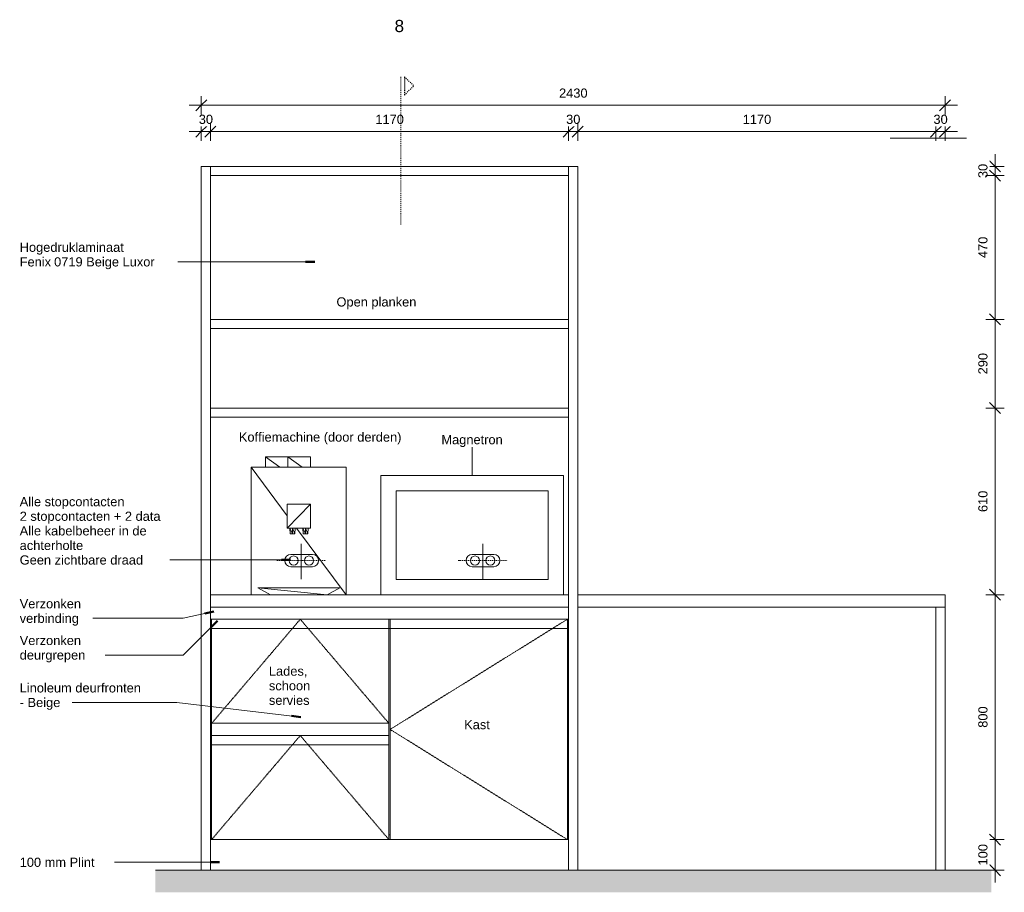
# Model space of a CAD drawing. Header units: millimetres. Extents: x 105751 to 149560, y -70775 to 99880.
# Tile 3 of 10: x 117729 to 120946, y 14903 to 17755. Entities that reach past the tile are written whole.
import ezdxf

# ---------------------------------------------------------------- set-up
doc = ezdxf.new("R2010")
doc.units = ezdxf.units.MM
for name, pattern in [('Dash dot Small', [6.35, 3.175, -1.5875, 0, -1.5875]), ('Dash xxxSmall', [1.5875, 0.79375, -0.79375]), ('Dash_2_', [6.35, 3.175, -3.175]), ('Overhead xxSmall', [2.579688, 1.5875, -0.992188])]:
    doc.linetypes.add(name, pattern=pattern)
for name, color, linetype, lineweight in [('0-3', 10, 'Continuous', 5), ('A----M-', 8, 'Continuous', 5), ('A----M--20', 8, 'Continuous', 5), ('A09-C---6', 8, 'Dash_2_', 13), ('A09-C---7', 215, 'Dash_2_', 25), ('A09-C---8', 8, 'Dash_2_', 5), ('A09-NT--1', 7, 'Continuous', 13), ('A09-NT--2', 50, 'Continuous', 50), ('A23-----1', 135, 'Continuous', 9), ('A23-----2', 250, 'Continuous', 13), ('A69-----1', 55, 'Continuous', 5), ('A79-Y--', 8, 'Continuous', 13), ('A79-Y---1', 7, 'Continuous', 13), ('A79-Y---5', 8, 'Dash xxxSmall', 5), ('A99----', 1, 'Continuous', 5), ('A99-----1', 1, 'Overhead xxSmall', 13), ('A99-----2', 1, 'Continuous', 13), ('A99-----3', 1, 'Dash dot Small', 13), ('A99--I-', 1, 'Continuous', 5)]:
    doc.layers.add(name, color=color, linetype=linetype, lineweight=lineweight)
doc.styles.add('Arial', font='arial.ttf', dxfattribs={"height": 30})
doc.styles.add('Arial_1', font='arial.ttf', dxfattribs={"height": 40})
doc.dimstyles.new('Diagonal_1_5_mm', dxfattribs={"dimscale": 304.8, "dimtxt": 30.607782, "dimasz": 0.11811, "dimexe": 0.098425, "dimexo": 0.0625, "dimgap": 0.052493, "dimtad": 1, "dimdec": 0, "dimzin": 0, "dimdsep": 46, "dimtxsty": 'Arial', "dimblk1": 'OBLIQUE', "dimblk2": 'OBLIQUE', "dimsah": 1, "dimcen": 0.09, "dimdle": 0.131234, "dimazin": 2, "dimtfac": 1, "dimtdec": 4, "dimtix": 1, "dimtmove": 0, "dimatfit": 3, "dimfxl": 0.098425, "dimfxlon": 1, "dimtvp": 1, "dimtfill": 1, "dimtolj": 1, "dimtzin": 0, "dimarcsym": 2})

# ---------------------------------------------------------------- blocks, each defined once
blk = doc.blocks.new('711 Pantry Plateau - Pantry Plateau-3071815-P2 Pantry - Elevation B')
at = {"layer": 'A79-Y---1'}
for p, q in [((95211.3, 16326.3), (95211.3, 16291.7)), ((95257.4, 16291.7), (95211.3, 16326.3)), ((95284.5, 16326.3), (95211.3, 16326.3)), ((95284.5, 16291.7), (95284.5, 16326.3)), ((95330.6, 16291.7), (95284.5, 16326.3)), ((95357.6, 16326.3), (95284.5, 16326.3)), ((95357.6, 16291.7), (95357.6, 16326.3)), ((95164.1, 16291.7), (95474.8, 16291.7)), ((95164.1, 16291.7), (95282.2, 16133.4)), ((95164.1, 16291.7), (95164.1, 15875)), ((95474.8, 16291.7), (95474.8, 15875)), ((95357.9, 16171), (95282.2, 16092.5)), ((95357.9, 16171), (95282.2, 16171)), ((95282.2, 16171), (95282.2, 16092.5)), ((95357.9, 16092.5), (95357.9, 16171)), ((95282.2, 16092.5), (95357.9, 16092.5)), ((95290.3, 16092.3), (95291.7, 16074.4)), ((95299.2, 16074.4), (95290.3, 16092.3)), ((95299.2, 16092.3), (95290.3, 16092.3)), ((95299.2, 16074.4), (95299.2, 16092.3)), ((95306.7, 16074.4), (95299.2, 16092.3)), ((95308.1, 16092.3), (95299.2, 16092.3)), ((95308.1, 16092.3), (95306.7, 16074.4)), ((95312.7, 16092.5), (95474.8, 15875)), ((95332.8, 16092.3), (95334.2, 16074.4)), ((95341.7, 16074.4), (95332.8, 16092.3)), ((95341.7, 16092.3), (95332.8, 16092.3)), ((95341.7, 16074.4), (95341.7, 16092.3)), ((95349.3, 16074.4), (95341.7, 16092.3)), ((95350.6, 16092.3), (95341.7, 16092.3)), ((95350.6, 16092.3), (95349.3, 16074.4)), ((95299.2, 16074.4), (95291.7, 16074.4)), ((95306.7, 16074.4), (95299.2, 16074.4)), ((95341.7, 16074.4), (95334.2, 16074.4)), ((95349.3, 16074.4), (95341.7, 16074.4)), ((95186.4, 15898.2), (95453.5, 15898)), ((95186.4, 15898.2), (95412.4, 15875)), ((95186.4, 15898.2), (95227.5, 15875)), ((95453.5, 15898), (95412.8, 15875)), ((95031.2, 15090), (95035.2, 15090)), ((95614.2, 15090), (95618.2, 15090)), ((96197.2, 15090), (96201.2, 15090)), ((95035.2, 15075), (95031.2, 15075)), ((95616.2, 15075), (95614.2, 15075)), ((95618.2, 15075), (95614.2, 15075)), ((95618.2, 15075), (95616.2, 15075)), ((96201.2, 15075), (96197.2, 15075))]:
    blk.add_line(p, q, dxfattribs=at)
blk = doc.blocks.new('HSR-D_SHL_ARCH_Vaste Inrichting_rvt-5-P2 Pantry - Elevation B')
at = {"layer": 'A79-Y--'}
blk.add_blockref('711 Pantry Plateau - Pantry Plateau-3071815-P2 Pantry - Elevation B', (0, 0), dxfattribs=at)
blk = doc.blocks.new('HSR-D_ABT_ARCH_Interieur_rvt-3-P2 Pantry - Elevation B')
at = {"layer": 'A23-----1'}
h = blk.add_hatch(dxfattribs=at)
h.set_pattern_fill('FP_2', color=256, style=0, pattern_type=2)
h.set_pattern_definition([(27, (96281.24, 14801.819), (15.113162, 12.189846), [0.67056, -31.929, 0.67056, -17.729, -4]), (27, (96281.24, 14801.819), (15.113162, 12.189846), [-51, 0.67056, -3.329]), (58, (96281.24, 14801.819), (6.676274, 18.232591), [0.67056, -31.729, 0.67056, -32.129, -4]), (58, (96281.24, 14801.819), (6.676274, 18.232591), [-65.2, 0.67056, -3.329]), (81, (96281.24, 14801.819), (-0.978499, 19.391816), [0.67056, -31.329, 0.67056, -17.449, -4]), (81, (96281.24, 14801.819), (-0.978499, 19.391816), [-50.12, 0.67056, -3.329])])
h.paths.add_polyline_path([(94851.7, 14902.6), (97582, 14902.6), (97582, 14975), (94851.7, 14975)])
at = {"layer": 'A23-----2'}
for p, q in [((95001.2, 14975), (94851.7, 14975)), ((96201.2, 14975), (95031.2, 14975)), ((97401.2, 14975), (96231.2, 14975)), ((97582, 14975), (97431.2, 14975))]:
    blk.add_line(p, q, dxfattribs=at)
blk = doc.blocks.new('750 Muuto_Light_Pendant_Ambit - 750 andtradition VP1 Flowerpot pendant-4043285-P2 Pantry - Elevation B')
at = {"layer": 'A79-Y---5'}
for p, q in [((97501.1, 17366.8), (97252.1, 17366.8)), ((97252.1, 17366.8), (97501.1, 17366.8))]:
    blk.add_line(p, q, dxfattribs=at)
blk = doc.blocks.new('Microwave - Magnetron-18255911-P2 Pantry - Elevation B')
at = {"layer": 'A69-----1'}
for p, q in [((95588.19793, 16265), (96184.19793, 16265)), ((95588.19793, 15875), (95588.19793, 16265)), ((96184.19793, 15875), (96184.19793, 16265)), ((95638.19793, 16215), (95638.19793, 15925)), ((96134.19793, 16215), (95638.19793, 16215)), ((96134.19793, 15925), (96134.19793, 16215)), ((95638.19793, 15925), (96134.19793, 15925))]:
    blk.add_line(p, q, dxfattribs=at)
blk = doc.blocks.new('DIMBLOCK14-P2 Pantry - Elevation B')
at = {"layer": 'A----M--20'}
for p, q in [((120915.6, 17315), (120915.6, 17245)), ((120885.6, 17275), (120945.6, 17275)), ((120915.6, 17275), (120885.6, 17275)), ((120885.6, 17245), (120945.6, 17245)), ((120915.6, 17245), (120885.6, 17245))]:
    blk.add_line(p, q, dxfattribs=at)
at = {"layer": 'A----M--20', "lineweight": 35}
for p, q in [((120915.6, 17275), (120897.6, 17293)), ((120915.6, 17275), (120933.6, 17257)), ((120915.6, 17245), (120897.6, 17263)), ((120915.6, 17245), (120933.6, 17227))]:
    blk.add_line(p, q, dxfattribs=at)
at = {"layer": 'A----M--20', "color": 0, "insert": (120860.6, 17236.9), "char_height": 30, "width": 55.377, "attachment_point": 1, "rotation": 90, "line_spacing_factor": 0.941778, "style": 'Arial', "bg_fill": 3, "box_fill_scale": 1.25, "bg_fill_color": 256, "bg_fill_true_color": 13158600, "bg_fill_transparency": 0}
blk.add_mtext('30', dxfattribs=at)
blk = doc.blocks.new('_Oblique')
at = {"color": 0, "linetype": 'ByBlock', "lineweight": -2}
blk.add_line((-0.5, -0.5), (0.5, 0.5), dxfattribs=at)
blk = doc.blocks.new('DIMBLOCK15-P2 Pantry - Elevation B')
at = {"layer": 'A----M--20'}
for p, q in [((120885.6, 17245), (120945.6, 17245)), ((120915.6, 17245), (120885.6, 17245)), ((120915.6, 17245), (120915.6, 16775)), ((120885.6, 16775), (120945.6, 16775)), ((120915.6, 16775), (120885.6, 16775))]:
    blk.add_line(p, q, dxfattribs=at)
at = {"layer": 'A----M--20', "lineweight": 35}
for p, q in [((120915.6, 17245), (120897.6, 17263)), ((120915.6, 17245), (120933.6, 17227)), ((120915.6, 16775), (120897.6, 16793)), ((120915.6, 16775), (120933.6, 16757))]:
    blk.add_line(p, q, dxfattribs=at)
at = {"layer": 'A----M--20', "color": 0, "insert": (120860.6, 16975.4), "char_height": 30, "width": 83.065, "attachment_point": 1, "rotation": 90, "line_spacing_factor": 0.941778, "style": 'Arial', "bg_fill": 3, "box_fill_scale": 1.25, "bg_fill_color": 256, "bg_fill_true_color": 13158600, "bg_fill_transparency": 0}
blk.add_mtext('470', dxfattribs=at)
blk = doc.blocks.new('DIMBLOCK16-P2 Pantry - Elevation B')
at = {"layer": 'A----M--20', "lineweight": 35}
for p, q in [((120915.6, 16775), (120897.6, 16793)), ((120915.6, 16775), (120933.6, 16757)), ((120915.6, 16485), (120897.6, 16503)), ((120915.6, 16485), (120933.6, 16467))]:
    blk.add_line(p, q, dxfattribs=at)
at = {"layer": 'A----M--20'}
for p, q in [((120885.6, 16775), (120945.6, 16775)), ((120915.6, 16775), (120885.6, 16775)), ((120915.6, 16775), (120915.6, 16485)), ((120885.6, 16485), (120945.6, 16485)), ((120915.6, 16485), (120885.6, 16485))]:
    blk.add_line(p, q, dxfattribs=at)
at = {"layer": 'A----M--20', "color": 0, "insert": (120860.6, 16595.4), "char_height": 30, "width": 83.065, "attachment_point": 1, "rotation": 90, "line_spacing_factor": 0.941778, "style": 'Arial', "bg_fill": 3, "box_fill_scale": 1.25, "bg_fill_color": 256, "bg_fill_true_color": 13158600, "bg_fill_transparency": 0}
blk.add_mtext('290', dxfattribs=at)
blk = doc.blocks.new('DIMBLOCK17-P2 Pantry - Elevation B')
at = {"layer": 'A----M--20', "lineweight": 35}
for p, q in [((120915.6, 16485), (120897.6, 16503)), ((120915.6, 16485), (120933.6, 16467)), ((120915.6, 15875), (120897.6, 15893)), ((120915.6, 15875), (120933.6, 15857))]:
    blk.add_line(p, q, dxfattribs=at)
at = {"layer": 'A----M--20'}
for p, q in [((120885.6, 16485), (120945.6, 16485)), ((120915.6, 16485), (120885.6, 16485)), ((120915.6, 16485), (120915.6, 15875)), ((120885.6, 15875), (120945.6, 15875)), ((120915.6, 15875), (120885.6, 15875))]:
    blk.add_line(p, q, dxfattribs=at)
at = {"layer": 'A----M--20', "color": 0, "insert": (120860.6, 16145.4), "char_height": 30, "width": 83.065, "attachment_point": 1, "rotation": 90, "line_spacing_factor": 0.941778, "style": 'Arial', "bg_fill": 3, "box_fill_scale": 1.25, "bg_fill_color": 256, "bg_fill_true_color": 13158600, "bg_fill_transparency": 0}
blk.add_mtext('610', dxfattribs=at)
blk = doc.blocks.new('DIMBLOCK18-P2 Pantry - Elevation B')
at = {"layer": 'A----M--20', "lineweight": 35}
for p, q in [((120915.6, 15875), (120897.6, 15893)), ((120915.6, 15875), (120933.6, 15857)), ((120915.6, 15075), (120897.6, 15093)), ((120915.6, 15075), (120933.6, 15057))]:
    blk.add_line(p, q, dxfattribs=at)
at = {"layer": 'A----M--20'}
for p, q in [((120885.6, 15875), (120945.6, 15875)), ((120915.6, 15875), (120885.6, 15875)), ((120915.6, 15875), (120915.6, 15075)), ((120885.6, 15075), (120945.6, 15075)), ((120915.6, 15075), (120885.6, 15075))]:
    blk.add_line(p, q, dxfattribs=at)
at = {"layer": 'A----M--20', "color": 0, "insert": (120860.6, 15440.4), "char_height": 30, "width": 83.065, "attachment_point": 1, "rotation": 90, "line_spacing_factor": 0.941778, "style": 'Arial', "bg_fill": 3, "box_fill_scale": 1.25, "bg_fill_color": 256, "bg_fill_true_color": 13158600, "bg_fill_transparency": 0}
blk.add_mtext('800', dxfattribs=at)
blk = doc.blocks.new('DIMBLOCK19-P2 Pantry - Elevation B')
at = {"layer": 'A----M--20', "lineweight": 35}
for p, q in [((120915.6, 15075), (120897.6, 15093)), ((120915.6, 15075), (120933.6, 15057)), ((120915.6, 14975), (120897.6, 14993)), ((120915.6, 14975), (120933.6, 14957))]:
    blk.add_line(p, q, dxfattribs=at)
at = {"layer": 'A----M--20'}
for p, q in [((120885.6, 15075), (120945.6, 15075)), ((120915.6, 15075), (120885.6, 15075)), ((120915.6, 15075), (120915.6, 14935)), ((120885.6, 14975), (120945.6, 14975)), ((120915.6, 14975), (120885.6, 14975))]:
    blk.add_line(p, q, dxfattribs=at)
at = {"layer": 'A----M--20', "color": 0, "insert": (120860.6, 14990.4), "char_height": 30, "width": 83.065, "attachment_point": 1, "rotation": 90, "line_spacing_factor": 0.941778, "style": 'Arial', "bg_fill": 3, "box_fill_scale": 1.25, "bg_fill_color": 256, "bg_fill_true_color": 13158600, "bg_fill_transparency": 0}
blk.add_mtext('100', dxfattribs=at)
blk = doc.blocks.new('DIMBLOCK20-P2 Pantry - Elevation B')
at = {"layer": 'A----M--20'}
for p, q in [((118322.2, 17359), (118322.2, 17419)), ((118352.2, 17359), (118352.2, 17419)), ((118282.2, 17389), (118352.2, 17389)), ((118322.2, 17389), (118322.2, 17359)), ((118352.2, 17389), (118352.2, 17359))]:
    blk.add_line(p, q, dxfattribs=at)
at = {"layer": 'A----M--20', "lineweight": 35}
for p, q in [((118322.2, 17389), (118340.2, 17407)), ((118352.2, 17389), (118370.2, 17407)), ((118322.2, 17389), (118304.2, 17371)), ((118352.2, 17389), (118334.2, 17371))]:
    blk.add_line(p, q, dxfattribs=at)
at = {"layer": 'A----M--20', "color": 0, "insert": (118314.1, 17443.9), "char_height": 30, "width": 55.377, "attachment_point": 1, "line_spacing_factor": 0.941778, "style": 'Arial', "bg_fill": 3, "box_fill_scale": 1.25, "bg_fill_color": 256, "bg_fill_true_color": 13158600, "bg_fill_transparency": 0}
blk.add_mtext('30', dxfattribs=at)
blk = doc.blocks.new('DIMBLOCK21-P2 Pantry - Elevation B')
at = {"layer": 'A----M--20'}
for p, q in [((118352.2, 17359), (118352.2, 17419)), ((119522.2, 17359), (119522.2, 17419)), ((118352.2, 17389), (119522.2, 17389)), ((118352.2, 17389), (118352.2, 17359)), ((119522.2, 17389), (119522.2, 17359))]:
    blk.add_line(p, q, dxfattribs=at)
at = {"layer": 'A----M--20', "lineweight": 35}
for p, q in [((118352.2, 17389), (118370.2, 17407)), ((119522.2, 17389), (119540.2, 17407)), ((118352.2, 17389), (118334.2, 17371)), ((119522.2, 17389), (119504.2, 17371))]:
    blk.add_line(p, q, dxfattribs=at)
at = {"layer": 'A----M--20', "color": 0, "insert": (118891, 17443.9), "char_height": 30, "width": 110.753, "attachment_point": 1, "line_spacing_factor": 0.941778, "style": 'Arial', "bg_fill": 3, "box_fill_scale": 1.25, "bg_fill_color": 256, "bg_fill_true_color": 13158600, "bg_fill_transparency": 0}
blk.add_mtext('1170', dxfattribs=at)
blk = doc.blocks.new('DIMBLOCK22-P2 Pantry - Elevation B')
at = {"layer": 'A----M--20'}
for p, q in [((119522.2, 17359), (119522.2, 17419)), ((119552.2, 17359), (119552.2, 17419)), ((119522.2, 17389), (119552.2, 17389)), ((119522.2, 17389), (119522.2, 17359)), ((119552.2, 17389), (119552.2, 17359))]:
    blk.add_line(p, q, dxfattribs=at)
at = {"layer": 'A----M--20', "lineweight": 35}
for p, q in [((119522.2, 17389), (119540.2, 17407)), ((119552.2, 17389), (119570.2, 17407)), ((119522.2, 17389), (119504.2, 17371)), ((119552.2, 17389), (119534.2, 17371))]:
    blk.add_line(p, q, dxfattribs=at)
at = {"layer": 'A----M--20', "color": 0, "insert": (119514.1, 17443.9), "char_height": 30, "width": 55.377, "attachment_point": 1, "line_spacing_factor": 0.941778, "style": 'Arial', "bg_fill": 3, "box_fill_scale": 1.25, "bg_fill_color": 256, "bg_fill_true_color": 13158600, "bg_fill_transparency": 0}
blk.add_mtext('30', dxfattribs=at)
blk = doc.blocks.new('DIMBLOCK23-P2 Pantry - Elevation B')
at = {"layer": 'A----M--20'}
for p, q in [((119552.2, 17359), (119552.2, 17419)), ((120722.2, 17359), (120722.2, 17419)), ((119552.2, 17389), (120722.2, 17389)), ((119552.2, 17389), (119552.2, 17359)), ((120722.2, 17389), (120722.2, 17359))]:
    blk.add_line(p, q, dxfattribs=at)
at = {"layer": 'A----M--20', "lineweight": 35}
for p, q in [((119552.2, 17389), (119570.2, 17407)), ((120722.2, 17389), (120740.2, 17407)), ((119552.2, 17389), (119534.2, 17371)), ((120722.2, 17389), (120704.2, 17371))]:
    blk.add_line(p, q, dxfattribs=at)
at = {"layer": 'A----M--20', "color": 0, "insert": (120091, 17443.9), "char_height": 30, "width": 110.753, "attachment_point": 1, "line_spacing_factor": 0.941778, "style": 'Arial', "bg_fill": 3, "box_fill_scale": 1.25, "bg_fill_color": 256, "bg_fill_true_color": 13158600, "bg_fill_transparency": 0}
blk.add_mtext('1170', dxfattribs=at)
blk = doc.blocks.new('DIMBLOCK24-P2 Pantry - Elevation B')
at = {"layer": 'A----M--20'}
for p, q in [((120722.2, 17359), (120722.2, 17419)), ((120752.2, 17359), (120752.2, 17419)), ((120722.2, 17389), (120792.2, 17389)), ((120722.2, 17389), (120722.2, 17359)), ((120752.2, 17389), (120752.2, 17359))]:
    blk.add_line(p, q, dxfattribs=at)
at = {"layer": 'A----M--20', "lineweight": 35}
for p, q in [((120722.2, 17389), (120740.2, 17407)), ((120752.2, 17389), (120770.2, 17407)), ((120722.2, 17389), (120704.2, 17371)), ((120752.2, 17389), (120734.2, 17371))]:
    blk.add_line(p, q, dxfattribs=at)
at = {"layer": 'A----M--20', "color": 0, "insert": (120714.1, 17443.9), "char_height": 30, "width": 55.377, "attachment_point": 1, "line_spacing_factor": 0.941778, "style": 'Arial', "bg_fill": 3, "box_fill_scale": 1.25, "bg_fill_color": 256, "bg_fill_true_color": 13158600, "bg_fill_transparency": 0}
blk.add_mtext('30', dxfattribs=at)
blk = doc.blocks.new('Detail View - Detail - Detail Number-13476530-P2 Pantry - Elevation B')
at = {"layer": 'A09-C---7'}
for p, q in [((95665.2, 17568.2), (95695.2, 17538.2)), ((95665.2, 17568.2), (95665.2, 17508.2)), ((95665.2, 17508.2), (95695.2, 17538.2))]:
    blk.add_line(p, q, dxfattribs=at)
blk = doc.blocks.new('DIMBLOCK26-P2 Pantry - Elevation B')
at = {"layer": 'A----M--20'}
for p, q in [((118322.2, 17444.7), (118322.2, 17504.7)), ((120752.2, 17444.7), (120752.2, 17504.7)), ((118282.2, 17474.7), (120792.2, 17474.7)), ((118322.2, 17474.7), (118322.2, 17444.7)), ((120752.2, 17474.7), (120752.2, 17444.7))]:
    blk.add_line(p, q, dxfattribs=at)
at = {"layer": 'A----M--20', "lineweight": 35}
for p, q in [((118322.2, 17474.7), (118304.2, 17456.7)), ((118322.2, 17474.7), (118340.2, 17492.7)), ((120752.2, 17474.7), (120734.2, 17456.7)), ((120752.2, 17474.7), (120770.2, 17492.7))]:
    blk.add_line(p, q, dxfattribs=at)
at = {"layer": 'A----M--20', "color": 0, "insert": (119491, 17529.6), "char_height": 30, "width": 110.753, "attachment_point": 1, "line_spacing_factor": 0.941778, "style": 'Arial', "bg_fill": 3, "box_fill_scale": 1.25, "bg_fill_color": 256, "bg_fill_true_color": 13158600, "bg_fill_transparency": 0}
blk.add_mtext('2430', dxfattribs=at)

msp = doc.modelspace()

# ---------------------------------------------------------------- linework, layer by layer
at = {"layer": 'A09-NT--1'}
for p, q in [((118260.9, 16963.1), (118208.3, 16963.1)), ((118693.2, 16963.1), (118260.9, 16963.1)), ((118231.6, 15988.8), (118167.3, 15988.8)), ((118613.9, 15988.8), (118231.6, 15988.8)), ((118076.7, 15798.1), (117959.6, 15798.1)), ((118263.1, 15798.1), (118076.7, 15798.1)), ((118363.7, 15820.3), (118263.1, 15798.1)), ((118375.6, 15790.4), (118263.1, 15678.1)), ((118076.7, 15678.1), (117992.6, 15678.1)), ((118263.1, 15678.1), (118076.7, 15678.1)), ((118242.1, 15523.1), (117900, 15523.1)), ((118647.2, 15475.5), (118242.1, 15523.1)), ((118193.3, 15000.8), (118017.8, 15000.8)), ((118382.1, 15000.8), (118193.3, 15000.8))]:
    msp.add_line(p, q, dxfattribs=at)
at = {"layer": 'A09-NT--2'}
for p, q in [((118693.2, 16963.1), (118663.2, 16963.1)), ((118613.9, 15988.8), (118583.9, 15988.8)), ((118363.7, 15820.3), (118334.4, 15813.8)), ((118375.6, 15790.4), (118354.4, 15769.2)), ((118647.2, 15475.5), (118617.4, 15479)), ((118382.1, 15000.8), (118352.1, 15000.8))]:
    msp.add_line(p, q, dxfattribs=at)
at = {"layer": 'A99----'}
for p, q in [((118322.2, 17275), (118322.2, 14975)), ((118352.2, 17275), (118322.2, 17275)), ((118352.2, 17245), (118352.2, 17275)), ((118352.2, 17275), (119522.2, 17275)), ((119522.2, 17275), (119522.2, 14975)), ((119552.2, 17275), (119522.2, 17275)), ((119552.2, 14975), (119552.2, 17275)), ((118352.2, 16775), (118352.2, 17245)), ((119522.2, 17245), (118352.2, 17245)), ((118352.2, 16745), (118352.2, 16775)), ((118352.2, 16775), (119522.2, 16775)), ((118352.2, 16485), (118352.2, 16745)), ((119522.2, 16745), (118352.2, 16745)), ((118352.2, 16455), (118352.2, 16485)), ((118352.2, 16485), (119522.2, 16485)), ((118352.2, 15875), (118352.2, 16455)), ((119522.2, 16455), (118352.2, 16455)), ((118352.2, 15835), (118352.2, 15875)), ((118352.2, 15875), (119522.2, 15875)), ((119552.2, 15875), (120752.2, 15875)), ((120752.2, 15875), (120752.2, 15835)), ((118352.2, 14975), (118352.2, 15835)), ((119522.2, 15835), (118352.2, 15835)), ((120752.2, 15835), (119552.2, 15835)), ((120722.2, 15835), (120722.2, 14975)), ((120752.2, 14975), (120752.2, 15835)), ((118352.2, 15795), (118356.2, 15795)), ((118935.2, 15795), (118356.2, 15795)), ((118356.2, 15795), (118356.2, 15455)), ((118935.2, 15795), (118939.2, 15795)), ((118935.2, 15455), (118935.2, 15795)), ((118939.2, 15075), (118939.2, 15795)), ((118939.2, 15795), (119518.2, 15795)), ((119518.2, 15795), (119522.2, 15795)), ((119518.2, 15795), (119518.2, 15075)), ((118935.2, 15455), (118356.2, 15455)), ((118356.2, 15455), (118356.2, 15415)), ((118935.2, 15415), (118935.2, 15455)), ((118356.2, 15415), (118356.2, 15075)), ((118356.2, 15415), (118935.2, 15415)), ((118935.2, 15075), (118935.2, 15415)), ((118356.2, 15075), (118935.2, 15075)), ((119518.2, 15075), (118939.2, 15075)), ((118322.2, 14975), (118352.2, 14975)), ((119522.2, 14975), (119552.2, 14975)), ((120722.2, 14975), (120752.2, 14975))]:
    msp.add_line(p, q, dxfattribs=at)
at = {"layer": 'A99-----1'}
for p, q in [((118649.1, 15926), (118649.1, 16041)), ((119241.6, 15926), (119241.6, 16041)), ((118356.2, 15455), (118645.7, 15795)), ((118935.2, 15455), (118645.7, 15795)), ((119518.2, 15795), (118939.2, 15435)), ((118356.2, 15765), (119518.2, 15765)), ((118356.2, 15075), (118645.7, 15415)), ((118935.2, 15075), (118645.7, 15415)), ((119518.2, 15075), (118939.2, 15435)), ((118935.2, 15385), (118356.2, 15385))]:
    msp.add_line(p, q, dxfattribs=at)
at = {"layer": 'A99-----2'}
for p, q in [((118614.9, 16006.8), (118685.3, 16006.8)), ((119207.4, 16006.8), (119277.8, 16006.8)), ((118685.3, 15966.8), (118614.9, 15966.8)), ((119277.8, 15966.8), (119207.4, 15966.8))]:
    msp.add_line(p, q, dxfattribs=at)
for centre in [(118624.1, 15986.8), (118674.1, 15986.8), (119216.6, 15986.8), (119266.6, 15986.8)]:
    msp.add_circle(centre, 15, dxfattribs=at)
for centre, start, end in [((118614.9, 15986.8), 90, 270), ((118685.3, 15986.8), 270, 90), ((119207.4, 15986.8), 90, 270), ((119277.8, 15986.8), 270, 90)]:
    msp.add_arc(centre, 20, start, end, dxfattribs=at)
at = {"layer": 'A99-----3'}
for p, q in [((118569.1, 15986.8), (118729.1, 15986.8)), ((119161.6, 15986.8), (119321.6, 15986.8))]:
    msp.add_line(p, q, dxfattribs=at)
at = {"layer": 'A99--I-'}
msp.add_line((119207.2, 16265), (119207.3, 16357.7), dxfattribs=at)

# ---------------------------------------------------------------- block references
at = {"layer": '0-3'}
for name in ['HSR-D_SHL_ARCH_Vaste Inrichting_rvt-5-P2 Pantry - Elevation B', 'HSR-D_ABT_ARCH_Interieur_rvt-3-P2 Pantry - Elevation B']:
    msp.add_blockref(name, (23321, 0), dxfattribs=at)
at = {"layer": 'A09-C---7'}
msp.add_blockref('Detail View - Detail - Detail Number-13476530-P2 Pantry - Elevation B', (23321, 0), dxfattribs=at)
at = {"layer": 'A69-----1'}
msp.add_blockref('Microwave - Magnetron-18255911-P2 Pantry - Elevation B', (23321, 0), dxfattribs=at)
at = {"layer": 'A79-Y--'}
msp.add_blockref('750 Muuto_Light_Pendant_Ambit - 750 andtradition VP1 Flowerpot pendant-4043285-P2 Pantry - Elevation B', (23321, 0), dxfattribs=at)

# ---------------------------------------------------------------- texts
at = {"layer": 'A09-C---8', "insert": (118953.7, 17754), "char_height": 40, "width": 38.481, "attachment_point": 1, "style": 'Arial_1'}
msp.add_mtext('8', dxfattribs=at)
at = {"layer": 'A09-NT--1', "char_height": 30, "attachment_point": 1, "style": 'Arial', "bg_fill": 3, "box_fill_scale": 1.25, "bg_fill_color": 256, "bg_fill_true_color": 13158600, "bg_fill_transparency": 0}
for s, insert, width in [('Hogedruklaminaat', (117729.1, 17025.8), 408.861), ('Open planken', (118764, 16847.2), 314.262), ('Koffiemachine (door derden)', (118445.1, 16405.5), 642.953), ('Alle stopcontacten', (117729.1, 16194.3), 412.067), ('Verzonken ', (117729.1, 15860.8), 254.937), ('Verzonken ', (117729.1, 15740.8), 254.937), ('Linoleum deurfronten', (117729.1, 15585.8), 482.616), ('100 mm Plint', (117729.1, 15015.8), 301.435)]:
    msp.add_mtext(s, dxfattribs=dict(at, insert=insert, width=width))

# ---------------------------------------------------------------- dimensions: what is measured, and where the dimension line sits
at = {"layer": 'A----M-'}
dim = msp.add_linear_dim(base=(118352.2, 17389), p1=(118322.2, 17359), p2=(118352.2, 17359), dimstyle='Diagonal_1_5_mm', override={"dimpost": '<>', "dimfxl": 30}, dxfattribs=at)
dim.commit()
dim.dimension.update_dxf_attribs({"geometry": 'DIMBLOCK20-P2 Pantry - Elevation B', "text_midpoint": (118337.2, 17420.3)})
dim = msp.add_linear_dim(base=(120915.6, 17245), p1=(120885.6, 17275), p2=(120885.6, 17245), angle=90, dimstyle='Diagonal_1_5_mm', override={"dimpost": '<>', "dimfxl": 30}, dxfattribs=at)
dim.commit()
dim.dimension.update_dxf_attribs({"geometry": 'DIMBLOCK14-P2 Pantry - Elevation B', "text_midpoint": (120884.3, 17260)})

# ---------------------------------------------------------------- next in the draw order: texts
at = {"layer": 'A09-NT--1', "char_height": 30, "attachment_point": 1, "style": 'Arial', "bg_fill": 3, "box_fill_scale": 1.25, "bg_fill_color": 256, "bg_fill_true_color": 13158600, "bg_fill_transparency": 0}
for s, insert, width in [('Fenix ', (117729.1, 16978.1), 136.287), ('2 stopcontacten + 2 data', (117729.1, 16146.7), 556.371), ('verbinding', (117729.1, 15813.1), 230.886), ('deurgrepen ', (117729.1, 15693.1), 270.97), ('Lades,', (118543.2, 15640.5), 150.717), ('- Beige', (117729.1, 15538.1), 158.734), ('Kast', (119181.1, 15465.6), 101.013)]:
    msp.add_mtext(s, dxfattribs=dict(at, insert=insert, width=width))
at = {"layer": 'A99--I-', "insert": (119106.7, 16397), "char_height": 30, "width": 242.11, "attachment_point": 1, "style": 'Arial', "bg_fill": 3, "box_fill_scale": 1.25, "bg_fill_color": 256, "bg_fill_true_color": 13158600, "bg_fill_transparency": 0}
msp.add_mtext('Magnetron', dxfattribs=at)

# ---------------------------------------------------------------- next in the draw order: dimensions: what is measured, and where the dimension line sits
at = {"layer": 'A----M-'}
dim = msp.add_linear_dim(base=(119522.2, 17389), p1=(118352.2, 17359), p2=(119522.2, 17359), dimstyle='Diagonal_1_5_mm', override={"dimpost": '<>', "dimfxl": 1170}, dxfattribs=at)
dim.commit()
dim.dimension.update_dxf_attribs({"geometry": 'DIMBLOCK21-P2 Pantry - Elevation B', "text_midpoint": (118937.2, 17420.3)})
dim = msp.add_linear_dim(base=(120915.6, 16775), p1=(120885.6, 17245), p2=(120885.6, 16775), angle=90, dimstyle='Diagonal_1_5_mm', override={"dimpost": '<>', "dimfxl": 470}, dxfattribs=at)
dim.commit()
dim.dimension.update_dxf_attribs({"geometry": 'DIMBLOCK15-P2 Pantry - Elevation B', "text_midpoint": (120884.3, 17010)})

# ---------------------------------------------------------------- next in the draw order: linework, layer by layer
at = {"layer": 'A09-C---6'}
msp.add_line((118974, 17568.2), (118974, 17083.8), dxfattribs=at)

# ---------------------------------------------------------------- next in the draw order: texts
at = {"layer": 'A09-NT--1', "char_height": 30, "attachment_point": 1, "style": 'Arial', "bg_fill": 3, "box_fill_scale": 1.25, "bg_fill_color": 256, "bg_fill_true_color": 13158600, "bg_fill_transparency": 0}
for s, insert, width in [('0719 Beige Luxor', (117841.5, 16978.1), 396.034), ('Alle kabelbeheer in de ', (117729.1, 16099), 509.873), ('schoon', (118543.2, 15592.8), 163.544)]:
    msp.add_mtext(s, dxfattribs=dict(at, insert=insert, width=width))

# ---------------------------------------------------------------- next in the draw order: dimensions: what is measured, and where the dimension line sits
at = {"layer": 'A----M-'}
dim = msp.add_linear_dim(base=(119552.2, 17389), p1=(119522.2, 17359), p2=(119552.2, 17359), dimstyle='Diagonal_1_5_mm', override={"dimpost": '<>', "dimfxl": 30}, dxfattribs=at)
dim.commit()
dim.dimension.update_dxf_attribs({"geometry": 'DIMBLOCK22-P2 Pantry - Elevation B', "text_midpoint": (119537.2, 17420.3)})
dim = msp.add_linear_dim(base=(120915.6, 16485), p1=(120885.6, 16775), p2=(120885.6, 16485), angle=90, dimstyle='Diagonal_1_5_mm', override={"dimpost": '<>', "dimfxl": 290}, dxfattribs=at)
dim.commit()
dim.dimension.update_dxf_attribs({"geometry": 'DIMBLOCK16-P2 Pantry - Elevation B', "text_midpoint": (120884.3, 16630)})

# ---------------------------------------------------------------- next in the draw order: texts
at = {"layer": 'A09-NT--1', "char_height": 30, "attachment_point": 1, "style": 'Arial', "bg_fill": 3, "box_fill_scale": 1.25, "bg_fill_color": 256, "bg_fill_true_color": 13158600, "bg_fill_transparency": 0}
for s, insert, width in [('achterholte', (117729.1, 16051.4), 250.126), ('servies', (118543.2, 15545.2), 158.734)]:
    msp.add_mtext(s, dxfattribs=dict(at, insert=insert, width=width))

# ---------------------------------------------------------------- next in the draw order: dimensions: what is measured, and where the dimension line sits
at = {"layer": 'A----M-'}
dim = msp.add_linear_dim(base=(120722.2, 17389), p1=(119552.2, 17359), p2=(120722.2, 17359), dimstyle='Diagonal_1_5_mm', override={"dimpost": '<>', "dimfxl": 1170}, dxfattribs=at)
dim.commit()
dim.dimension.update_dxf_attribs({"geometry": 'DIMBLOCK23-P2 Pantry - Elevation B', "text_midpoint": (120137.2, 17420.3)})
dim = msp.add_linear_dim(base=(120915.6, 15875), p1=(120885.6, 16485), p2=(120885.6, 15875), angle=90, dimstyle='Diagonal_1_5_mm', override={"dimpost": '<>', "dimfxl": 610}, dxfattribs=at)
dim.commit()
dim.dimension.update_dxf_attribs({"geometry": 'DIMBLOCK17-P2 Pantry - Elevation B', "text_midpoint": (120884.3, 16180)})

# ---------------------------------------------------------------- next in the draw order: texts
at = {"layer": 'A09-NT--1', "insert": (117729.1, 16003.8), "char_height": 30, "width": 482.616, "attachment_point": 1, "style": 'Arial', "bg_fill": 3, "box_fill_scale": 1.25, "bg_fill_color": 256, "bg_fill_true_color": 13158600, "bg_fill_transparency": 0}
msp.add_mtext('Geen zichtbare draad', dxfattribs=at)

# ---------------------------------------------------------------- next in the draw order: dimensions: what is measured, and where the dimension line sits
at = {"layer": 'A----M-'}
dim = msp.add_linear_dim(base=(120752.2, 17389), p1=(120722.2, 17359), p2=(120752.2, 17359), dimstyle='Diagonal_1_5_mm', override={"dimpost": '<>', "dimfxl": 30}, dxfattribs=at)
dim.commit()
dim.dimension.update_dxf_attribs({"geometry": 'DIMBLOCK24-P2 Pantry - Elevation B', "text_midpoint": (120737.2, 17420.3)})
dim = msp.add_linear_dim(base=(120915.6, 15075), p1=(120885.6, 15875), p2=(120885.6, 15075), angle=90, dimstyle='Diagonal_1_5_mm', override={"dimpost": '<>', "dimfxl": 800}, dxfattribs=at)
dim.commit()
dim.dimension.update_dxf_attribs({"geometry": 'DIMBLOCK18-P2 Pantry - Elevation B', "text_midpoint": (120884.3, 15475)})

# ---------------------------------------------------------------- next in the draw order: dimensions: what is measured, and where the dimension line sits
dim = msp.add_linear_dim(base=(120752.2, 17474.7), p1=(118322.2, 17444.7), p2=(120752.2, 17444.7), dimstyle='Diagonal_1_5_mm', override={"dimpost": '<>', "dimfxl": 2430}, dxfattribs=at)
dim.commit()
dim.dimension.update_dxf_attribs({"geometry": 'DIMBLOCK26-P2 Pantry - Elevation B', "text_midpoint": (119537.2, 17506)})
dim = msp.add_linear_dim(base=(120915.6, 14975), p1=(120885.6, 15075), p2=(120885.6, 14975), angle=90, dimstyle='Diagonal_1_5_mm', override={"dimpost": '<>', "dimfxl": 100}, dxfattribs=at)
dim.commit()
dim.dimension.update_dxf_attribs({"geometry": 'DIMBLOCK19-P2 Pantry - Elevation B', "text_midpoint": (120884.3, 15025)})

doc.saveas('drawing.dxf')
